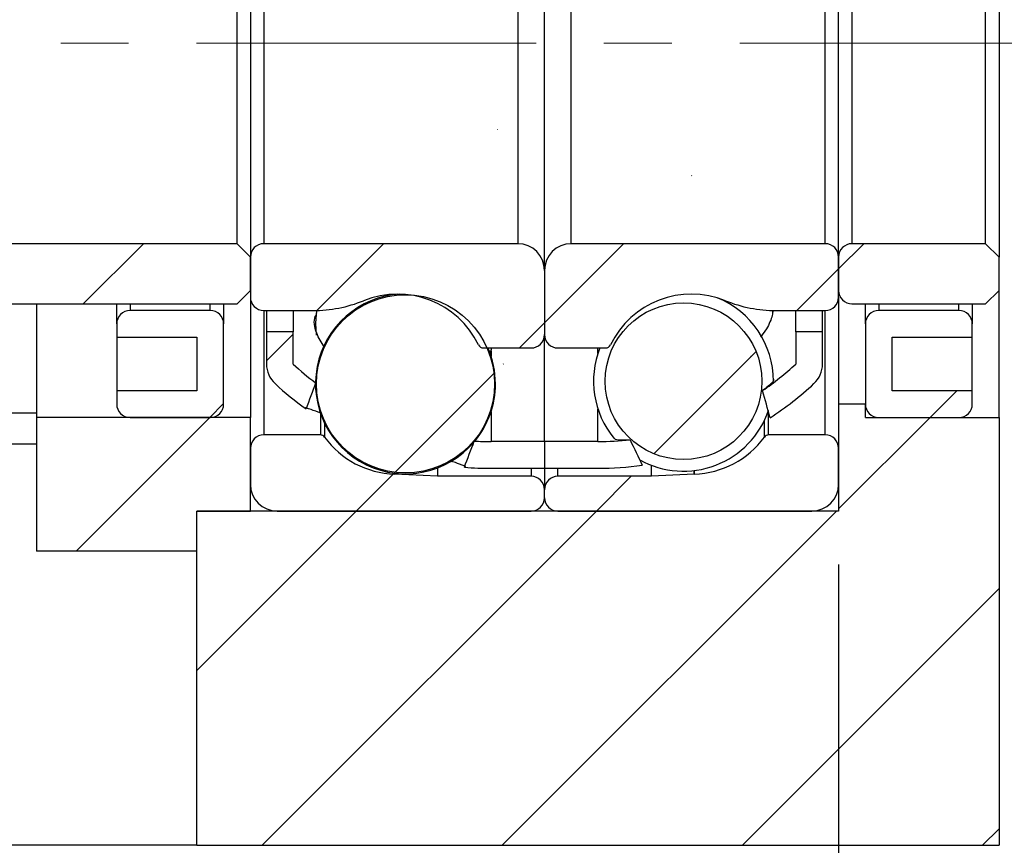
# Model space of a CAD drawing. Header units: millimetres. Extents: x 52 to 536, y 10 to 400.
# Tile 4 of 6: x 465 to 501, y 70 to 100. Entities that reach past the tile are written whole.
import ezdxf

# ---------------------------------------------------------------- set-up
doc = ezdxf.new("R2010")
doc.units = ezdxf.units.MM
doc.header["$LTSCALE"] = 2
doc.linetypes.add('CENTERX2', pattern=[20.319999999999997, 12.7, -2.54, 2.54, -2.54])
doc.layers.add('FORMAT', color=7, linetype='Continuous')
doc.styles.add('SLDTEXTSTYLE0', font='GOTHIC.TTF', dxfattribs={"width": 0.913})
doc.dimstyles.new('SLDDIMSTYLE4', dxfattribs={"dimtxt": 7, "dimasz": 5, "dimexe": 0, "dimexo": 0.0625, "dimgap": 1.75, "dimtad": 1, "dimrnd": 1e-09, "dimzin": 12, "dimdsep": 46, "dimtxsty": 'SLDTEXTSTYLE0', "dimsah": 1, "dimcen": 0.09, "dimadec": 0, "dimazin": 3, "dimtfac": 1, "dimtmove": 0, "dimatfit": 0, "dimfxl": 0, "dimfrac": 2, "dimtolj": 1, "dimtzin": 12, "dimarcsym": 0})
doc.dimstyles.new('SLDDIMSTYLE5', dxfattribs={"dimtxt": 7, "dimasz": 5, "dimexe": 0, "dimexo": 0.0625, "dimgap": 1.75, "dimtad": 1, "dimrnd": 1e-09, "dimzin": 12, "dimdsep": 46, "dimtxsty": 'SLDTEXTSTYLE0', "dimsah": 1, "dimcen": 0.09, "dimadec": 0, "dimazin": 3, "dimtol": 1, "dimtp": 0.02, "dimtm": 0.02, "dimtfac": 1, "dimtmove": 0, "dimatfit": 0, "dimfxl": 0, "dimfrac": 2, "dimtolj": 1, "dimarcsym": 0})
pattern_1 = [(45, (0, 0), (-4.490128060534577, 4.490128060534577), [])]

# ---------------------------------------------------------------- blocks, each defined once
blk = doc.blocks.new('_D_9')
at = {"layer": 'FORMAT', "color": 7}
for p, q in [((495.1899860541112, 80.01855784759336), (495.1899860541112, 51.95713077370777)), ((501.1899860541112, 67.51855784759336), (501.1899860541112, 51.95713077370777)), ((495.1899860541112, 53.95713077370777), (484.1899860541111, 53.95713077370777)), ((501.1899860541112, 53.95713077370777), (495.1899860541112, 53.95713077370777)), ((501.1899860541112, 53.95713077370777), (512.1899860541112, 53.95713077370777))]:
    blk.add_line(p, q, dxfattribs=at)
for points in [[(495.1899860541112, 53.95713077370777), (490.1899860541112, 54.45713077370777), (490.1899860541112, 53.45713077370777)], [(501.1899860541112, 53.95713077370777), (506.1899860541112, 53.45713077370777), (506.1899860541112, 54.45713077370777)]]:
    blk.add_solid(points, dxfattribs=at)
at = {"layer": 'FORMAT', "color": 7, "insert": (495.9246721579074, 62.89853667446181), "char_height": 7, "attachment_point": 1, "style": 'SLDTEXTSTYLE0'}
blk.add_mtext('6', dxfattribs=at)
blk = doc.blocks.new('_D_10')
at = {"layer": 'FORMAT', "color": 7}
for p, q in [((455.1898860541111, 84.61845784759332), (455.1898860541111, 51.95713077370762)), ((495.1899860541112, 80.01855784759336), (495.1899860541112, 51.95713077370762)), ((495.1899860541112, 53.95713077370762), (455.1898860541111, 53.95713077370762))]:
    blk.add_line(p, q, dxfattribs=at)
for centre, start, end in [((481.4286158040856, 59.51338076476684), 153.4349488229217, 206.5650511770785), ((469.5480606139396, 59.51338076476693), 333.4349488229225, 26.56505117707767)]:
    blk.add_arc(centre, 12.42415267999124, start, end, dxfattribs=at)
for points in [[(455.1898860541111, 53.95713077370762), (460.1898860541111, 53.45713077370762), (460.1898860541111, 54.45713077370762)], [(495.1899860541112, 53.95713077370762), (490.1899860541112, 54.45713077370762), (490.1899860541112, 53.45713077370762)]]:
    blk.add_solid(points, dxfattribs=at)
at = {"layer": 'FORMAT', "color": 7, "insert": (470.3161158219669, 62.89853667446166), "char_height": 7, "attachment_point": 1, "style": 'SLDTEXTSTYLE0'}
blk.add_mtext('40', dxfattribs=at)
blk = doc.blocks.new('_D_11')
at = {"layer": 'FORMAT', "color": 7}
for p, q in [((521.1899860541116, 99.51855784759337), (521.1899860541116, 110.5185578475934)), ((506.1952309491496, 99.51855784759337), (523.1899860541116, 99.51855784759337)), ((521.1899860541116, 99.51855784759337), (521.1899860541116, 69.51855784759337)), ((503.1899860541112, 69.51855784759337), (523.1899860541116, 69.51855784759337)), ((521.1899860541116, 69.51855784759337), (521.1899860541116, 58.51855784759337))]:
    blk.add_line(p, q, dxfattribs=at)
for points in [[(521.1899860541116, 99.51855784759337), (521.6899860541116, 104.5185578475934), (520.6899860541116, 104.5185578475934)], [(521.1899860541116, 69.51855784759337), (520.6899860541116, 64.51855784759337), (521.6899860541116, 64.51855784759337)]]:
    blk.add_solid(points, dxfattribs=at)
at = {"layer": 'FORMAT', "color": 7, "char_height": 7, "attachment_point": 1, "rotation": 90.00000000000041, "style": 'SLDTEXTSTYLE0'}
for s, insert in [(' ±0.02', (512.2485801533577, 76.09481527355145)), ('30', (512.2485801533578, 65.7503704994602))]:
    blk.add_mtext(s, dxfattribs=dict(at, insert=insert))

msp = doc.modelspace()

# ---------------------------------------------------------------- hatches: boundary and pattern name
at = {"linetype": 'Continuous', "lineweight": 18}
h = msp.add_hatch(dxfattribs=at)
h.set_pattern_fill('ANSI31', scale=2, style=0)
h.set_pattern_definition(pattern_1)
edge = h.paths.add_edge_path(flags=0)
edge.add_arc((474.7899860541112, 87.51855784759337), 1.000000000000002, 180, 227.2003797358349)
edge.add_arc((482.1899860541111, 95.50993715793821), 11.89137931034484, 227.2003797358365, 234.416045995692)
edge.add_ellipse((483.7570157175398, 99.51855784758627), major_axis=(-33.13863947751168, -88.57546624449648), ratio=0.03383680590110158, start_angle=278.9698448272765, end_angle=279.608793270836, ccw=False)
edge.add_arc((482.1899860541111, 95.50993715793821), 10.89137931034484, 227.200379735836, 232.9629012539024, ccw=False)
edge.add_line((474.7899860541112, 87.51855784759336), (474.7899860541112, 88.71855784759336))
edge.add_line((474.7899860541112, 88.71855784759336), (473.7899860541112, 88.71855784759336))
edge.add_line((473.7899860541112, 88.71855784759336), (473.7899860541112, 87.51855784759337))
h = msp.add_hatch(dxfattribs=at)
h.set_pattern_fill('ANSI31', scale=2, style=0)
h.set_pattern_definition(pattern_1)
edge = h.paths.add_edge_path(flags=0)
edge.add_ellipse((484.6229563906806, 99.51855784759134), major_axis=(9.296579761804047, -24.65495050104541), ratio=0.1214447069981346, start_angle=52.802421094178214, end_angle=55.60948027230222, ccw=False)
edge.add_arc((486.1899860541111, 95.50993715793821), 11.89137931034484, 302.781432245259, 312.7996202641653)
edge.add_arc((493.5899860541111, 87.51855784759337), 1.000000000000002, 312.7996202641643, 360.0000000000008)
edge.add_line((494.5899860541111, 87.51855784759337), (494.5899860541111, 88.71855784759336))
edge.add_line((494.5899860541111, 88.71855784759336), (493.5899860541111, 88.71855784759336))
edge.add_line((493.5899860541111, 88.71855784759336), (493.5899860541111, 87.51855784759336))
edge.add_arc((486.1899860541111, 95.50993715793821), 10.89137931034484, 304.4098035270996, 312.7996202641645, ccw=False)
h = msp.add_hatch(dxfattribs=at)
h.set_pattern_fill('ANSI31', scale=2, style=0)
h.set_pattern_definition(pattern_1)
edge = h.paths.add_edge_path(flags=0)
edge.add_line((484.1899860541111, 83.61855784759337), (484.1899860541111, 84.61855784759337))
edge.add_line((484.1899860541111, 84.61855784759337), (482.1899860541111, 84.61855784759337))
edge.add_arc((482.1899860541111, 95.50993715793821), 10.89137931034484, 266.706582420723, 270, ccw=False)
edge.add_ellipse((483.7570157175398, 99.51855784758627), major_axis=(-33.13863947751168, -88.57546624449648), ratio=0.03383680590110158, start_angle=80.41255438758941, end_angle=81.05363930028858, ccw=False)
edge.add_arc((482.1899860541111, 95.50993715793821), 11.89137931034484, 265.1902993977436, 270.0000000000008)
edge.add_line((482.1899860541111, 83.61855784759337), (484.1899860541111, 83.61855784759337))
h = msp.add_hatch(dxfattribs=at)
h.set_pattern_fill('ANSI31', scale=2, style=0)
h.set_pattern_definition(pattern_1)
edge = h.paths.add_edge_path(flags=0)
edge.add_arc((486.1899860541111, 95.50993715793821), 10.89137931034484, 270, 276.3346159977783, ccw=False)
edge.add_line((486.1899860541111, 84.61855784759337), (484.1899860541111, 84.61855784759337))
edge.add_line((484.1899860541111, 84.61855784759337), (484.1899860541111, 83.61855784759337))
edge.add_line((484.1899860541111, 83.61855784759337), (486.1899860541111, 83.61855784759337))
edge.add_arc((486.1899860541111, 95.50993715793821), 11.89137931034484, 270.0000000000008, 278.0152109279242)
edge.add_ellipse((484.6229563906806, 99.51855784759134), major_axis=(9.296579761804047, -24.65495050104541), ratio=0.1214447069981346, start_angle=304.3206598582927, end_angle=307.1340614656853, ccw=False)
h = msp.add_hatch(dxfattribs=at)
h.set_pattern_fill('ANSI31', scale=2, style=0)
h.set_pattern_definition(pattern_1)
edge = h.paths.add_edge_path(flags=0)
edge.add_line((473.1899860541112, 91.51855784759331), (472.6899860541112, 92.01855784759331))
edge.add_line((472.6899860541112, 92.01855784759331), (463.6899860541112, 92.01855784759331))
edge.add_arc((463.6899860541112, 91.51855784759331), 0.5, 90, 180)
edge.add_line((463.1899860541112, 91.51855784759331), (463.1899860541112, 90.26855784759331))
edge.add_arc((463.6899860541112, 90.26855784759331), 0.5, 180, 270.0000000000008)
edge.add_line((463.6899860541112, 89.76855784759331), (472.6899860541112, 89.76855784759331))
edge.add_line((472.6899860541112, 89.76855784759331), (473.1899860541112, 90.26855784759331))
edge.add_line((473.1899860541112, 90.26855784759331), (473.1899860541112, 91.51855784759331))
h = msp.add_hatch(dxfattribs=at)
h.set_pattern_fill('ANSI31', scale=2, style=0)
h.set_pattern_definition(pattern_1)
edge = h.paths.add_edge_path(flags=0)
edge.add_line((483.1899860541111, 92.01855784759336), (473.6899860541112, 92.01855784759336))
edge.add_arc((473.6899860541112, 91.51855784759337), 0.5000000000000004, 90, 180)
edge.add_line((473.1899860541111, 91.51855784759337), (473.1899860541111, 90.01855784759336))
edge.add_arc((473.6899860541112, 90.01855784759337), 0.5000000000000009, 180.0000000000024, 270.0000000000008)
edge.add_line((473.6899860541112, 89.51855784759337), (475.5352188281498, 89.51855784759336))
edge.add_arc((475.5352188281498, 94.51855784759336), 5.000000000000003, 270.0000000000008, 292.1496035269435)
edge.add_arc((478.6899860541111, 86.76855784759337), 3.367499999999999, 25.752078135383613, 112.1496035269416, ccw=False)
edge.add_arc((481.9031708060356, 88.31855784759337), 0.2000000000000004, 205.7520781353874, 270.0000000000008)
edge.add_line((481.9031708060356, 88.11855784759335), (483.6899860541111, 88.11855784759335))
edge.add_arc((483.6899860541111, 88.61855784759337), 0.5000000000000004, 270.0000000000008, 360.0000000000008)
edge.add_line((484.1899860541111, 88.61855784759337), (484.1899860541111, 91.01855784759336))
edge.add_arc((483.1899860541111, 91.01855784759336), 1, 0, 90)
h = msp.add_hatch(dxfattribs=at)
h.set_pattern_fill('ANSI31', scale=2, style=0)
h.set_pattern_definition(pattern_1)
edge = h.paths.add_edge_path(flags=0)
edge.add_line((495.1899860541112, 90.01855784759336), (495.1899860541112, 91.51855784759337))
edge.add_arc((494.6899860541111, 91.51855784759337), 0.5000000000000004, 0, 90)
edge.add_line((494.6899860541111, 92.01855784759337), (485.1899860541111, 92.01855784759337))
edge.add_arc((485.1899860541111, 91.01855784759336), 1, 90, 180)
edge.add_line((484.1899860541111, 91.01855784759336), (484.1899860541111, 88.61855784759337))
edge.add_arc((484.6899860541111, 88.61855784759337), 0.5000000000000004, 180, 270.0000000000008)
edge.add_line((484.6899860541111, 88.11855784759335), (486.4768013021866, 88.11855784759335))
edge.add_arc((486.4768013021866, 88.31855784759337), 0.2000000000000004, 270.0000000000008, 334.2479218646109)
edge.add_arc((489.6899860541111, 86.76855784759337), 3.367499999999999, 67.85039647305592, 154.2479218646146, ccw=False)
edge.add_arc((492.8447532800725, 94.51855784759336), 5.000000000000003, 247.8503964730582, 270.0000000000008)
edge.add_line((492.8447532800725, 89.51855784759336), (494.6899860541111, 89.51855784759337))
edge.add_arc((494.6899860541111, 90.01855784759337), 0.5000000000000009, 270.0000000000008, 359.9999999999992)
h = msp.add_hatch(dxfattribs=at)
h.set_pattern_fill('ANSI31', scale=2, style=0)
h.set_pattern_definition(pattern_1)
edge = h.paths.add_edge_path(flags=0)
edge.add_line((501.1899860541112, 91.51855784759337), (500.6899860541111, 92.01855784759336))
edge.add_line((500.6899860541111, 92.01855784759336), (495.6899860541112, 92.01855784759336))
edge.add_arc((495.6899860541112, 91.51855784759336), 0.5, 90, 180)
edge.add_line((495.1899860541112, 91.51855784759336), (495.1899860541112, 90.26855784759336))
edge.add_arc((495.6899860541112, 90.26855784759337), 0.5, 180.0000000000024, 270.0000000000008)
edge.add_line((495.6899860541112, 89.76855784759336), (500.6899860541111, 89.76855784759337))
edge.add_line((500.6899860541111, 89.76855784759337), (501.1899860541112, 90.26855784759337))
edge.add_line((501.1899860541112, 90.26855784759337), (501.1899860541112, 91.51855784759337))
h = msp.add_hatch(dxfattribs=at)
h.set_pattern_fill('ANSI31', scale=2, style=0)
h.set_pattern_definition(pattern_1)
edge = h.paths.add_edge_path(flags=0)
edge.add_arc((478.9899860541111, 86.77687980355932), 3.333329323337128, 0, 360)
h = msp.add_hatch(dxfattribs=at)
h.set_pattern_fill('ANSI31', scale=2, style=0)
h.set_pattern_definition(pattern_1)
edge = h.paths.add_edge_path(flags=0)
edge.add_line((468.1899860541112, 89.0185578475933), (468.1899860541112, 88.51855784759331))
edge.add_line((468.1899860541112, 88.51855784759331), (471.1899860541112, 88.51855784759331))
edge.add_line((471.1899860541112, 88.51855784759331), (471.1899860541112, 86.51855784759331))
edge.add_line((471.1899860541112, 86.51855784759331), (468.1899860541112, 86.51855784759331))
edge.add_line((468.1899860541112, 86.51855784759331), (468.1899860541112, 86.01855784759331))
edge.add_arc((468.6899860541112, 86.01855784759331), 0.5, 180, 270.0000000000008)
edge.add_line((468.6899860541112, 85.51855784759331), (471.6899860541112, 85.51855784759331))
edge.add_arc((471.6899860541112, 86.01855784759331), 0.5, 270.0000000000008, 360.0000000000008)
edge.add_line((472.1899860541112, 86.01855784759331), (472.1899860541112, 89.01855784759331))
edge.add_arc((471.6899860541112, 89.01855784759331), 0.5, 0, 90)
edge.add_line((471.6899860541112, 89.51855784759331), (468.6899860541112, 89.51855784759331))
edge.add_arc((468.6899860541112, 89.01855784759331), 0.5, 90, 180.0000000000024)
h = msp.add_hatch(dxfattribs=at)
h.set_pattern_fill('ANSI31', scale=2, style=0)
h.set_pattern_definition(pattern_1)
edge = h.paths.add_edge_path(flags=0)
edge.add_arc((489.3899860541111, 86.87617931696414), 2.930948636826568, 0, 360)
h = msp.add_hatch(dxfattribs=at)
h.set_pattern_fill('ANSI31', scale=2, style=0)
h.set_pattern_definition(pattern_1)
edge = h.paths.add_edge_path(flags=0)
edge.add_line((497.1899860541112, 86.51855784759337), (497.1899860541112, 88.51855784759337))
edge.add_line((497.1899860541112, 88.51855784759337), (500.1899860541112, 88.51855784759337))
edge.add_line((500.1899860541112, 88.51855784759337), (500.1899860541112, 89.01855784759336))
edge.add_arc((499.6899860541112, 89.01855784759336), 0.5, 0, 90)
edge.add_line((499.6899860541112, 89.51855784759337), (496.6899860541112, 89.51855784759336))
edge.add_arc((496.6899860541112, 89.01855784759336), 0.5, 90, 180)
edge.add_line((496.1899860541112, 89.01855784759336), (496.1899860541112, 86.01855784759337))
edge.add_arc((496.6899860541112, 86.01855784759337), 0.5, 180, 270.0000000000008)
edge.add_line((496.6899860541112, 85.51855784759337), (499.6899860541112, 85.51855784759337))
edge.add_arc((499.6899860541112, 86.01855784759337), 0.5, 270.0000000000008, 360.0000000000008)
edge.add_line((500.1899860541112, 86.01855784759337), (500.1899860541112, 86.51855784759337))
edge.add_line((500.1899860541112, 86.51855784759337), (497.1899860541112, 86.51855784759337))
h = msp.add_hatch(dxfattribs=at)
h.set_pattern_fill('ANSI31', scale=2, style=0)
h.set_pattern_definition(pattern_1)
h.paths.add_polyline_path([(501.1899860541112, 85.51855784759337), (496.1899860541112, 85.51855784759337), (496.1899860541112, 86.01855784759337), (495.1899860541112, 86.01855784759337), (495.1899860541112, 82.01855784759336), (471.1899860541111, 82.01855784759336), (471.1899860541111, 69.51855784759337), (501.1899860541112, 69.51855784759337)], flags=0)
h = msp.add_hatch(dxfattribs=at)
h.set_pattern_fill('ANSI31', scale=2, style=0)
h.set_pattern_definition(pattern_1)
h.paths.add_polyline_path([(471.1899860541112, 82.01855784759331), (473.1899860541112, 82.01855784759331), (473.1899860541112, 85.51855784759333), (465.1899860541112, 85.51855784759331), (465.1899860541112, 80.51855784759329), (471.1899860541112, 80.5185578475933)], flags=0)
h = msp.add_hatch(dxfattribs=at)
h.set_pattern_fill('ANSI31', scale=2, style=0)
h.set_pattern_definition(pattern_1)
edge = h.paths.add_edge_path(flags=0)
edge.add_line((474.1899860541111, 82.01855784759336), (483.6899860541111, 82.01855784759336))
edge.add_arc((483.6899860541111, 82.51855784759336), 0.5000000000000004, 270.0000000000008, 360.0000000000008)
edge.add_line((484.1899860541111, 82.51855784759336), (484.1899860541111, 82.81855784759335))
edge.add_arc((483.6899860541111, 82.81855784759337), 0.5000000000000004, 359.9999999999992, 450.0000000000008)
edge.add_line((483.6899860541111, 83.31855784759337), (480.1899860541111, 83.31855784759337))
edge.add_line((480.1899860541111, 83.31855784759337), (478.5859513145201, 83.40262174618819))
edge.add_arc((478.5754841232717, 83.20289583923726), 0.2000000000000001, 87.00000000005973, 88.16072760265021)
edge.add_arc((478.6899860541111, 86.76855784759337), 3.367500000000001, 216.061090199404, 268.1607276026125, ccw=False)
edge.add_arc((475.8060553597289, 84.66855784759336), 0.2000000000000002, 36.06109019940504, 90)
edge.add_line((475.8060553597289, 84.86855784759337), (473.6899860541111, 84.86855784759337))
edge.add_arc((473.6899860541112, 84.36855784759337), 0.5000000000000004, 90.00000000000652, 180)
edge.add_line((473.1899860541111, 84.36855784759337), (473.1899860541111, 83.01855784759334))
edge.add_arc((474.1899860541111, 83.01855784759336), 1.000000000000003, 180.0000000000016, 270.0000000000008)
h = msp.add_hatch(dxfattribs=at)
h.set_pattern_fill('ANSI31', scale=2, style=0)
h.set_pattern_definition(pattern_1)
edge = h.paths.add_edge_path(flags=0)
edge.add_line((484.1899860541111, 82.81855784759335), (484.1899860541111, 82.51855784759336))
edge.add_arc((484.6899860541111, 82.51855784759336), 0.5000000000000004, 180, 270.0000000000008)
edge.add_line((484.6899860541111, 82.01855784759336), (494.1899860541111, 82.01855784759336))
edge.add_arc((494.1899860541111, 83.01855784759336), 1.000000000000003, 270.0000000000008, 360)
edge.add_line((495.1899860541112, 83.01855784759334), (495.1899860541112, 84.36855784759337))
edge.add_arc((494.6899860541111, 84.36855784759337), 0.5000000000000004, 0, 90)
edge.add_line((494.6899860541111, 84.86855784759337), (492.5739167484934, 84.86855784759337))
edge.add_arc((492.5739167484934, 84.66855784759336), 0.2000000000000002, 90, 143.938909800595)
edge.add_arc((489.6899860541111, 86.76855784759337), 3.367500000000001, 271.83927239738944, 323.9389098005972, ccw=False)
edge.add_arc((489.8044879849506, 83.20289583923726), 0.2000000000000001, 91.83927239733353, 92.99999999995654)
edge.add_line((489.7940207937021, 83.40262174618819), (488.1899860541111, 83.31855784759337))
edge.add_line((488.1899860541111, 83.31855784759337), (484.6899860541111, 83.31855784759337))
edge.add_arc((484.6899860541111, 82.81855784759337), 0.5000000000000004, 90, 180.0000000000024)

# ---------------------------------------------------------------- linework, layer by layer
at = {"color": 7, "linetype": 'Continuous', "lineweight": 25}
for p, q in [((484.1899861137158, 91.01855738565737), (484.1899861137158, 108.0185583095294)), ((473.1899861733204, 107.518558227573), (473.1899861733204, 91.51855746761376)), ((495.1899860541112, 91.51855746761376), (495.1899860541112, 107.518558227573)), ((501.1899861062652, 107.518558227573), (501.1899861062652, 91.51855746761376)), ((472.6899851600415, 92.01855801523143), (472.6899851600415, 107.0185576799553)), ((473.6899853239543, 107.0185576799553), (473.6899853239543, 92.01855801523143)), ((483.189985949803, 107.0185576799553), (483.189985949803, 92.01855801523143)), ((485.1899862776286, 92.01855801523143), (485.1899862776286, 107.0185576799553)), ((494.6899860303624, 92.01855801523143), (494.6899860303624, 107.0185576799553)), ((495.6899860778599, 107.0185576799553), (495.6899860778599, 92.01855801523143)), ((500.6899860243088, 92.01855801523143), (500.6899860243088, 107.0185576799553)), ((472.6899851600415, 92.01855801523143), (463.6899855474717, 92.01855801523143)), ((472.6899851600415, 92.01855801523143), (473.1899861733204, 91.51855746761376)), ((483.189985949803, 92.01855801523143), (473.6899853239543, 92.01855801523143)), ((494.6899860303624, 92.01855801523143), (485.1899862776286, 92.01855801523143)), ((500.6899860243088, 92.01855801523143), (495.6899860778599, 92.01855801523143)), ((500.6899860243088, 92.01855801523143), (501.1899861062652, 91.51855746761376)), ((473.1899861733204, 90.26855772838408), (473.1899861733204, 91.51855746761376)), ((473.1899861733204, 91.51855746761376), (473.1899861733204, 90.01855815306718)), ((495.1899860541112, 91.51855746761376), (495.1899860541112, 90.26855772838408)), ((495.1899860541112, 90.01855815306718), (495.1899860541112, 91.51855746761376)), ((501.1899861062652, 90.26855772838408), (501.1899861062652, 91.51855746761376)), ((484.1899861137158, 91.01855738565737), (484.1899861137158, 88.61855773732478)), ((473.1899861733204, 90.26855772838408), (472.6899851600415, 89.7685576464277)), ((501.1899861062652, 90.26855772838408), (500.6899860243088, 89.7685576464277)), ((501.1899861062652, 85.5185574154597), (501.1899861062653, 90.26855772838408)), ((473.1899861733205, 90.01855815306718), (473.1899861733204, 85.5185574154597)), ((495.1899860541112, 90.01855815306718), (495.1899860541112, 86.01855749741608)), ((463.6899855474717, 89.7685576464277), (472.6899851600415, 89.7685576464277)), ((465.1899867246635, 89.7685576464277), (465.1899867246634, 85.5185574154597)), ((468.1899853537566, 89.0185579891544), (468.1899853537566, 89.7685576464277)), ((471.6899868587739, 89.51855807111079), (468.6899863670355, 89.51855807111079)), ((472.1899860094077, 89.7685576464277), (472.1899860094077, 89.0185579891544)), ((473.6899853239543, 89.51855807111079), (475.5352184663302, 89.51855807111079)), ((473.789985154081, 89.51855807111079), (473.789985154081, 88.71855756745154)), ((474.7899853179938, 89.51855807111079), (474.7899853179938, 88.71855756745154)), ((492.7319847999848, 89.38407881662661), (492.7451346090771, 89.51954992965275)), ((492.8447532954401, 89.51855807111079), (494.6899860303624, 89.51855807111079)), ((493.5899860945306, 88.71855756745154), (493.5899860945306, 89.51855807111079)), ((494.5899860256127, 88.71855756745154), (494.5899860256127, 89.51855807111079)), ((495.6899860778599, 89.7685576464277), (500.6899860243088, 89.7685576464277)), ((496.1899861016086, 89.0185579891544), (496.1899861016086, 89.7685576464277)), ((499.6899858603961, 89.51855807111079), (496.6899860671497, 89.51855807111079)), ((500.1899859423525, 89.7685576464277), (500.1899859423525, 89.0185579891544)), ((468.1899853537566, 89.0185579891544), (468.1899853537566, 88.51855790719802)), ((472.1899860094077, 86.01855749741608), (472.1899860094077, 89.0185579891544)), ((492.4970777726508, 88.83863391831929), (492.2652864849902, 88.52607181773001)), ((496.1899861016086, 89.0185579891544), (496.1899861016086, 86.01855749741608)), ((500.1899859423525, 88.51855790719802), (500.1899859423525, 89.0185579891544)), ((468.1899853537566, 88.51855790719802), (471.1899858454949, 88.51855790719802)), ((468.1899853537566, 88.51855790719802), (468.1899853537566, 86.51855757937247)), ((471.1899858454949, 88.51855790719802), (471.1899858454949, 86.51855757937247)), ((473.789985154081, 88.71855756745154), (473.789985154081, 87.51855774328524)), ((474.7899853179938, 88.71855756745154), (473.789985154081, 88.71855756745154)), ((474.7899853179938, 87.51855774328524), (474.7899853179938, 88.71855756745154)), ((484.1899861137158, 84.61855801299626), (484.1899861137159, 88.61855773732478)), ((493.5899860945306, 88.71855756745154), (493.5899860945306, 87.51855774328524)), ((494.5899860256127, 88.71855756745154), (493.5899860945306, 88.71855756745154)), ((494.5899860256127, 87.51855774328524), (494.5899860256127, 88.71855756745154)), ((497.1899861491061, 88.51855790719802), (500.1899859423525, 88.51855790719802)), ((497.1899861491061, 86.51855757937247), (497.1899861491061, 88.51855790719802)), ((500.1899859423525, 86.51855757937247), (500.1899859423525, 88.51855790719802)), ((481.9031710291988, 88.11855765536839), (483.6899860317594, 88.11855765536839)), ((482.1574863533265, 87.9127344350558), (482.2239110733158, 88.11855765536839)), ((484.6899861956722, 88.11855765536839), (486.4768011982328, 88.11855765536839)), ((475.6297588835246, 86.81594098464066), (475.6214570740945, 86.83797793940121)), ((468.1899853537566, 86.51855757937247), (468.1899853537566, 86.01855749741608)), ((471.1899858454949, 86.51855757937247), (468.1899853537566, 86.51855757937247)), ((500.1899859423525, 86.51855757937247), (497.1899861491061, 86.51855757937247)), ((500.1899859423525, 86.01855749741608), (500.1899859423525, 86.51855757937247)), ((495.1899860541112, 86.01855749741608), (495.1899860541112, 82.01855777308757)), ((496.1899861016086, 86.01855749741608), (495.1899860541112, 86.01855749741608)), ((496.1899861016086, 85.5185574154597), (496.1899861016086, 86.01855749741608)), ((403.1899858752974, 85.69499740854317), (465.1899867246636, 85.69499740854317)), ((473.1899861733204, 85.5185574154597), (465.1899867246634, 85.5185574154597)), ((465.1899867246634, 85.5185574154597), (465.1899867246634, 80.51855845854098)), ((468.6899863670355, 85.5185574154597), (471.6899868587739, 85.5185574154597)), ((473.1899861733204, 82.01855777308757), (473.1899861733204, 85.5185574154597)), ((496.1899861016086, 85.5185574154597), (501.1899861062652, 85.5185574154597)), ((496.6899860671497, 85.5185574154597), (499.6899858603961, 85.5185574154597)), ((501.1899861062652, 85.5185574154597), (501.1899861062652, 69.51855851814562)), ((475.806054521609, 84.86855758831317), (473.6899853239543, 84.86855758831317)), ((494.6899860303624, 84.86855758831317), (492.5739167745, 84.86855758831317)), ((465.1899867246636, 84.5185581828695), (403.1899858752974, 84.5185581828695)), ((473.1899861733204, 84.36855750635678), (473.1899861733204, 83.01855793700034)), ((481.6044660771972, 84.64342246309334), (481.5642832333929, 84.63654557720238)), ((484.1899861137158, 84.61855801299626), (482.1899857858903, 84.61855801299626)), ((484.1899861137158, 84.61855801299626), (484.1899861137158, 83.61855691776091)), ((486.1899864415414, 84.61855801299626), (484.1899861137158, 84.61855801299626)), ((495.1899860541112, 83.01855793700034), (495.1899860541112, 84.36855750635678)), ((480.1899863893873, 83.63312094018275), (480.1899863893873, 83.31855742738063)), ((482.1899857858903, 83.61855691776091), (484.1899861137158, 83.61855691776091)), ((484.1899861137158, 83.61855691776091), (486.1899864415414, 83.61855691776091)), ((484.1899861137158, 83.61855691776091), (484.1899861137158, 82.81855827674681)), ((488.1899858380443, 83.31855742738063), (488.1899858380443, 83.7324204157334)), ((480.1899863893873, 83.31855742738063), (478.5859518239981, 83.40262232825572)), ((483.6899860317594, 83.31855742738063), (480.1899863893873, 83.31855742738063)), ((488.1899858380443, 83.31855742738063), (484.6899861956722, 83.31855742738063)), ((489.7940208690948, 83.40262232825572), (488.1899858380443, 83.31855742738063)), ((484.1899861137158, 82.51855692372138), (484.1899861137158, 82.81855827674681)), ((471.1899858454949, 69.51855851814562), (471.1899858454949, 82.01855777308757)), ((495.1899860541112, 82.01855777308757), (471.1899858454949, 82.01855777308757)), ((471.1899858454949, 82.01855777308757), (473.1899861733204, 82.01855777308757)), ((471.1899858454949, 80.51855845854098), (471.1899858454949, 82.01855777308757)), ((474.1899863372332, 82.01855777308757), (483.6899860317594, 82.01855777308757)), ((484.6899861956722, 82.01855777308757), (494.1899860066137, 82.01855777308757)), ((471.1899858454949, 80.51855845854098), (465.1899867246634, 80.51855845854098)), ((471.1899858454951, 69.51855851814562), (403.1899858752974, 69.51855851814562)), ((471.1899858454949, 69.51855851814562), (501.1899861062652, 69.51855851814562))]:
    msp.add_line(p, q, dxfattribs=at)
at = {"color": 8, "linetype": 'Continuous', "lineweight": 25}
for p, q in [((468.6899863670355, 89.7685576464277), (468.6899863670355, 89.51855807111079)), ((471.6899868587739, 89.51855807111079), (471.6899868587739, 89.7685576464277)), ((473.6899853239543, 89.51855807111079), (473.6899853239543, 84.86855758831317)), ((494.6899860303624, 84.86855758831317), (494.6899860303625, 89.51855807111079)), ((496.6899860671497, 89.7685576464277), (496.6899860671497, 89.51855807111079)), ((499.6899858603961, 89.51855807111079), (499.6899858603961, 89.7685576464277)), ((486.1899864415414, 87.91695984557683), (486.1899864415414, 88.11855765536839)), ((482.1899857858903, 88.00780756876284), (482.1899857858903, 87.81766037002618)), ((486.1899864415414, 84.61855801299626), (486.1899864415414, 85.83539801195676)), ((475.806054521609, 85.68793053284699), (475.806054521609, 84.86855758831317)), ((482.1899857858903, 85.7360985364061), (482.1899857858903, 84.61855801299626)), ((492.5739167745, 84.86855758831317), (492.5739167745, 85.70955211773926)), ((475.9677339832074, 85.2972807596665), (475.9677339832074, 84.78628734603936)), ((492.4122387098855, 84.78628734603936), (492.4122387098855, 85.39658023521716)), ((483.6899860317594, 83.61855691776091), (483.6899860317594, 83.31855742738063)), ((484.6899861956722, 83.31855742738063), (484.6899861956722, 83.61855691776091)), ((478.5819024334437, 83.43671618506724), (478.5819024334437, 83.40279369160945)), ((478.5859518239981, 83.43622444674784), (478.5859518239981, 83.40262232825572)), ((489.7940208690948, 83.40262232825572), (489.7940208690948, 83.5355239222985)), ((489.7980688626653, 83.40279369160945), (489.7980688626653, 83.53601566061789))]:
    msp.add_line(p, q, dxfattribs=at)
at = {"color": 7, "linetype": 'Continuous', "lineweight": 25, "flags": 128}
msp.add_lwpolyline([(475.6581809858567, 89.52006960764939), (475.6249867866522, 89.04858848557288), (475.6544575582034, 88.60420139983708)], dxfattribs=at)
at = {"color": 7, "linetype": 'Continuous', "lineweight": 25}
for centre, radius in [((478.9899860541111, 86.77687980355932), 3.333329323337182), ((489.3899860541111, 86.87617931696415), 2.930948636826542)]:
    msp.add_circle(centre, radius, dxfattribs=at)
for centre, radius, start, end in [((473.6899860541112, 91.51855784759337), 0.5000000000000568, 90, 179.9999999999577), ((483.1899860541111, 91.01855784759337), 1, 4.071109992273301e-13, 90), ((485.1899860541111, 91.01855784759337), 1, 90, 179.9999999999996), ((494.6899860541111, 91.51855784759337), 0.5000000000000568, 7.57226458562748e-11, 90), ((495.6899860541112, 91.51855784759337), 0.5, 90, 179.999999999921), ((495.6899860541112, 90.26855784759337), 0.5, 179.9999999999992, 270.0000000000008), ((473.6899860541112, 90.01855784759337), 0.5000000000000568, 179.9999999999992, 270.0000000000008), ((475.5352188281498, 94.51855784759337), 5, 270.0000000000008, 292.1496035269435), ((478.9899860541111, 86.77687980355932), 3.36500000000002, 93.66699515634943, 319.4244867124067), ((478.6899860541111, 86.76855784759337), 3.36750000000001, 25.75207813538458, 112.1496035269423), ((489.6899860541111, 86.76855784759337), 3.367500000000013, 67.85039647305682, 154.247921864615), ((489.3899860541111, 86.87617931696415), 3.365000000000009, 0, 68.00072925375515), ((492.8447532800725, 94.51855784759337), 5, 247.8503964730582, 270.0000000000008), ((494.6899860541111, 90.01855784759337), 0.5000000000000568, 270.0000000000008, 8.142219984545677e-13), ((468.6899860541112, 89.01855784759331), 0.5, 90, 179.9999999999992), ((471.6899860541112, 89.01855784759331), 0.5, 3.745421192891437e-11, 90), ((496.6899860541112, 89.01855784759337), 0.5, 90, 179.9999999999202), ((499.6899860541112, 89.01855784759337), 0.5, 8.142219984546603e-13, 90), ((483.6899860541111, 88.61855784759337), 0.5, 270.0000000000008, 5.862398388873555e-11), ((484.6899860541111, 88.61855784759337), 0.5, 179.9999999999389, 270.0000000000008), ((481.9031708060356, 88.31855784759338), 0.2000000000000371, 205.7520781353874, 270.0000000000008), ((478.9899860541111, 86.77687980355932), 3.365000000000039, 0, 23.49790988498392), ((489.3899860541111, 86.87617931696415), 3.365000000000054, 158.3333361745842, 219.2712034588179), ((486.4768013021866, 88.31855784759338), 0.2000000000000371, 270.0000000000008, 334.2479218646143), ((474.7899860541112, 87.51855784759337), 1.000000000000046, 179.9999999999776, 227.2003797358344), ((482.1899860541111, 95.50993715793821), 10.89137931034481, 227.2003797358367, 232.9629012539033), ((486.1899860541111, 95.50993715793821), 10.8913793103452, 304.4098035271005, 312.7996202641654), ((493.5899860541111, 87.51855784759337), 1.000000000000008, 312.7996202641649, 3.704710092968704e-11), ((482.1899860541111, 95.50993715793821), 11.89137931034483, 227.2003797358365, 234.416045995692), ((478.9899860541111, 86.77687980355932), 3.365000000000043, 320.6918059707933, 0), ((486.1899860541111, 95.50993715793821), 11.89137931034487, 302.7814322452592, 312.7996202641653), ((468.6899860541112, 86.01855784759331), 0.5, 179.9999999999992, 270.0000000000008), ((471.6899860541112, 86.01855784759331), 0.5, 270.0000000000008, 0), ((496.6899860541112, 86.01855784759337), 0.5, 180, 270.0000000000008), ((499.6899860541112, 86.01855784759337), 0.5, 270.0000000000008, 8.142219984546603e-13), ((489.3899860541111, 86.87617931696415), 3.364999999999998, 240.8222968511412, 341.1185888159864), ((473.6899860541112, 84.36855784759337), 0.5000000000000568, 90.00000000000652, 179.9999999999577), ((475.8060553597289, 84.66855784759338), 0.199999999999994, 36.06109019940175, 90), ((478.6899860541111, 86.76855784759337), 3.367500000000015, 216.0610901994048, 268.1607276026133), ((489.6899860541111, 86.76855784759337), 3.367500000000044, 271.8392723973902, 323.938909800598), ((492.5739167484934, 84.66855784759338), 0.199999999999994, 90, 143.9389098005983), ((494.6899860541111, 84.36855784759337), 0.5000000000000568, 7.653686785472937e-11, 90), ((482.1899860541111, 95.50993715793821), 10.89137931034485, 266.7065824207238, 270.0000000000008), ((486.1899860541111, 95.50993715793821), 10.89137931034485, 270.0000000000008, 276.3346159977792), ((482.1899860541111, 95.50993715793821), 11.89137931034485, 265.1902993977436, 270.0000000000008), ((486.1899860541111, 95.50993715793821), 11.89137931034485, 270.0000000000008, 278.0152109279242), ((478.5754841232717, 83.20289583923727), 0.2000000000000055, 87.00000000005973, 88.16072760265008), ((483.6899860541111, 82.81855784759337), 0.5, 0, 90), ((484.6899860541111, 82.81855784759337), 0.5, 90, 180), ((489.8044879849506, 83.20289583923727), 0.2000000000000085, 91.83927239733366, 92.99999999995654), ((474.1899860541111, 83.01855784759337), 1.000000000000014, 180.0000000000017, 270.0000000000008), ((494.1899860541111, 83.01855784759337), 1.000000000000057, 270.0000000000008, 359.9999999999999), ((483.6899860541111, 82.51855784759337), 0.5, 270.0000000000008, 5.94382058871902e-11), ((484.6899860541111, 82.51855784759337), 0.5, 179.9999999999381, 270.0000000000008)]:
    msp.add_arc(centre, radius, start, end, dxfattribs=at)
for centre, major_axis, ratio, start_param, end_param in [((483.7570157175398, 99.51855784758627), (-33.13863947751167, -88.57546624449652), 0.03383680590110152, 4.868942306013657, 4.880094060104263), ((484.6229563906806, 99.51855784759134), (9.296579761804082, -24.65495050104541), 0.1214447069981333, 0.9215761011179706, 0.9705685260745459), ((483.7570157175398, 99.51855784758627), (-33.13863947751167, -88.57546624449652), 0.03383680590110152, 1.403463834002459, 1.414652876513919), ((484.6229563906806, 99.51855784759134), (9.296579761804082, -24.65495050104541), 0.1214447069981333, 5.311397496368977, 5.360500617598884)]:
    msp.add_ellipse(centre, major_axis=major_axis, ratio=ratio, start_param=start_param, end_param=end_param, dxfattribs=at)
for points, knots in [([(492.7204738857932, 89.52499909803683), (492.7187277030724, 89.46270165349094), (492.7127285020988, 89.24867199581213), (492.5865380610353, 89.00873361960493), (492.4970777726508, 88.83863391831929)], [0, 0, 0, 0, 0.2910692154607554, 1, 1, 1, 1]), ([(475.944700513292, 88.15472091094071), (475.8433084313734, 88.32725433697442), (475.602248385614, 88.73745318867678), (475.5368074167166, 89.18456335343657), (475.6566415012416, 89.37694091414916), (475.67869243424, 89.4123407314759)], [0, 0, 0, 0, 0.3720040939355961, 0.8844410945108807, 1, 1, 1, 1]), ([(492.7498901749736, 86.95042117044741), (492.755238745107, 86.91558049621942), (492.7673186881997, 86.836891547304), (492.4959883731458, 86.63619915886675), (492.3447934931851, 86.52436623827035)], [0, 0, 0, 0, 0.4427645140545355, 1, 1, 1, 1]), ([(475.8246418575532, 85.67580005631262), (475.6937925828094, 85.72625485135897), (475.372438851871, 85.85016716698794), (475.2219178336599, 85.89743628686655), (475.2443974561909, 85.87228569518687), (475.2471343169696, 85.86922364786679)], [0, 0, 0, 0, 0.3762603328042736, 0.9240606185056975, 1, 1, 1, 1]), ([(487.3916840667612, 84.68505537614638), (487.2226157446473, 84.67219617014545), (486.8853048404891, 84.64654056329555), (486.8233222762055, 84.71349766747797), (486.7924068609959, 84.74689426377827)], [0, 0, 0, 0, 0.5012240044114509, 1, 1, 1, 1]), ([(481.2266368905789, 83.6699361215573), (481.2318146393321, 83.6708005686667), (481.2652240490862, 83.67637841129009), (481.1158152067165, 83.74249881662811), (480.7980177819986, 83.8558412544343), (480.6748897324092, 83.89975486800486)], [0, 0, 0, 0, 0.1009979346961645, 0.6516888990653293, 1, 1, 1, 1])]:
    msp.add_open_spline(points, degree=3, knots=knots, dxfattribs=at)
at = {"layer": 'FORMAT', "color": 7, "linetype": 'CENTERX2', "lineweight": 18, "ltscale": 0.5}
msp.add_line((504.1952309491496, 99.51855784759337), (387.1793787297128, 99.51855784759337), dxfattribs=at)

# ---------------------------------------------------------------- dimensions: what is measured, and where the dimension line sits
at = {"layer": 'FORMAT', "color": 7}
dim = msp.add_linear_dim(base=(521.1899860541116, 69.51855784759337), p1=(504.1952309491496, 99.51855784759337), p2=(501.1899860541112, 69.51855784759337), angle=90.0000000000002, dimstyle='SLDDIMSTYLE5', dxfattribs=at)
dim.commit()
dim.dimension.update_dxf_attribs({"geometry": '_D_11', "text_midpoint": (521.1899860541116, 83.82884296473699), "dimtype": 160})
dim = msp.add_linear_dim(base=(455.1898860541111, 53.95713077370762), p1=(495.1899860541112, 82.01855784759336), p2=(455.1898860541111, 86.61845784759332), text='(<>)', dimstyle='SLDDIMSTYLE4', dxfattribs=at)
dim.commit()
dim.dimension.update_dxf_attribs({"geometry": '_D_10', "text_midpoint": (475.4883383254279, 53.95713077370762), "dimtype": 160})
dim = msp.add_linear_dim(base=(495.1899860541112, 53.95713077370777), p1=(501.1899860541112, 69.51855784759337), p2=(495.1899860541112, 82.01855784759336), dimstyle='SLDDIMSTYLE4', dxfattribs=at)
dim.commit()
dim.dimension.update_dxf_attribs({"geometry": '_D_9', "text_midpoint": (498.5107833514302, 53.95713077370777), "dimtype": 160})

doc.saveas('drawing.dxf')
